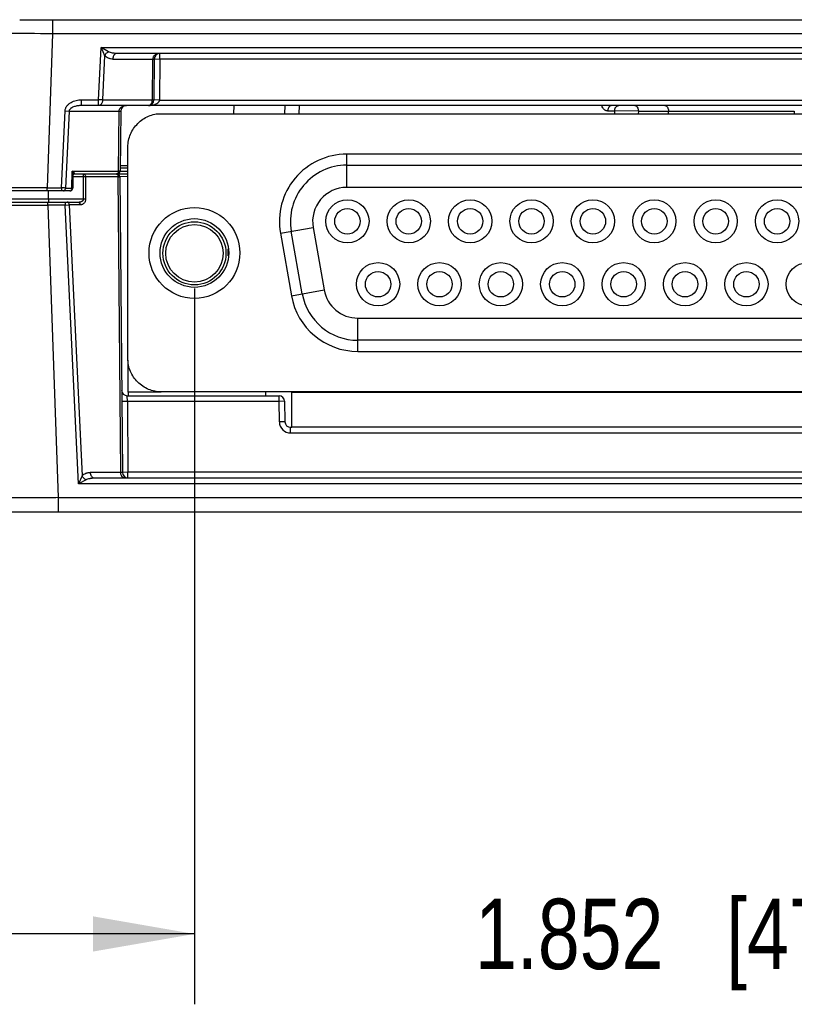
# Model space of a CAD drawing. Header units: inches. Extents: x 0 to 22, y 0 to 17.
# Tile 4 of 17: x 8.9 to 10.2, y 4.5 to 6.3. Entities that reach past the tile are written whole.
import ezdxf

# ---------------------------------------------------------------- set-up
doc = ezdxf.new("R2010")
doc.units = ezdxf.units.IN
doc.header["$LTSCALE"] = 1.21
doc.header["$MEASUREMENT"] = 0
doc.layers.get('0').update_dxf_attribs({"linetype": 'CONTINUOUS'})
doc.layers.add('DIMENSIONS', color=7, linetype='CONTINUOUS')
doc.styles.get("Standard").update_dxf_attribs({"font": 'txt', "width": 0.8})
doc.dimstyles.new('DIMSTYLE_1', dxfattribs={"dimtxt": 0.125, "dimasz": 0.18, "dimexe": 0.18, "dimexo": 0.0625, "dimgap": 0.09, "dimtad": 0, "dimtih": 1, "dimtoh": 1, "dimdec": 3, "dimzin": 4, "dimdsep": 46, "dimtxsty": 'STANDARD', "dimblk": '_FILLED', "dimblk1": '_FILLED', "dimblk2": '_FILLED', "dimcen": 0.09, "dimadec": 0, "dimazin": 0, "dimtp": 0.01, "dimtm": 0.01, "dimtfac": 1, "dimtdec": 3, "dimtofl": 0, "dimtmove": 0, "dimatfit": 3, "dimldrblk": '_FILLED', "dimfxl": 1, "dimtolj": 1, "dimtzin": 4, "dimarcsym": 0})

# ---------------------------------------------------------------- blocks, each defined once
blk = doc.blocks.new('_FILLED')
at = {"color": 0, "linetype": 'BYBLOCK'}
blk.add_solid([(0, 0), (-1, 0.1736), (-1, -0.1736)], dxfattribs=at)
blk = doc.blocks.new('*D1')
at = {"layer": 'DIMENSIONS', "color": 2, "linetype": 'CONTINUOUS'}
for p, q in [((9.1749, 5.8169), (9.1749, 4.5454)), ((11.0269, 5.8169), (11.0269, 4.5454)), ((9.1749, 4.6704), (8.8149, 4.6704)), ((11.0269, 4.6704), (11.3869, 4.6704))]:
    blk.add_line(p, q, dxfattribs=at)
at = {"layer": 'DIMENSIONS', "color": 2, "linetype": 'CONTINUOUS', "xscale": 0.18, "yscale": 0.18, "zscale": 0.18}
blk.add_blockref('_FILLED', (9.1749, 4.6704), dxfattribs=at)
at = {"layer": 'DIMENSIONS', "color": 2, "linetype": 'CONTINUOUS', "xscale": 0.18, "yscale": 0.18, "zscale": 0.18, "rotation": 180}
blk.add_blockref('_FILLED', (11.0269, 4.6704), dxfattribs=at)
at = {"layer": 'DIMENSIONS', "color": 2, "linetype": 'CONTINUOUS', "insert": (10.1009, 4.7329), "char_height": 0.125, "width": 1.325, "attachment_point": 2, "line_spacing_factor": 0.9}
blk.add_mtext('1.852{\\Ftxt.shx;\\W1.000000;\\H0.125000; }[47.04]', dxfattribs=at)

msp = doc.modelspace()

# ---------------------------------------------------------------- linework, layer by layer
at = {"color": 6, "linetype": 'CONTINUOUS'}
for p, q in [((8.8644, 6.2944), (11.3524, 6.2944)), ((8.9225, 6.2944), (8.9225, 6.2694)), ((8.9225, 6.2694), (8.913, 5.9956)), ((11.2943, 6.2694), (8.9225, 6.2694)), ((9.0045, 6.1523), (9.0089, 6.2448)), ((9.0089, 6.2448), (11.1929, 6.2448)), ((9.0089, 6.2448), (9.0153, 6.2309)), ((9.0224, 6.2376), (9.0089, 6.2448)), ((9.0153, 6.2309), (9.0116, 6.1518)), ((11.1649, 6.2344), (9.0369, 6.2344)), ((9.1136, 6.2246), (9.1136, 6.2344)), ((9.0299, 6.2245), (9.1007, 6.2245)), ((9.1001, 6.1518), (9.1007, 6.2245)), ((9.1007, 6.2245), (9.1036, 6.2245)), ((9.1036, 6.2245), (9.103, 6.1518)), ((9.1036, 6.2245), (9.1136, 6.2246)), ((9.1136, 6.2246), (9.113, 6.1517)), ((9.1136, 6.2246), (11.0882, 6.2246)), ((8.9741, 6.1419), (8.9741, 6.1523)), ((8.9741, 6.1523), (9.0045, 6.1523)), ((11.2277, 6.1419), (8.9741, 6.1419)), ((9.0045, 6.1419), (9.0045, 6.1523)), ((9.0116, 6.1518), (9.0045, 6.1523)), ((9.0116, 6.1518), (9.1001, 6.1518)), ((9.0963, 6.1421), (9.1004, 6.1427)), ((9.1001, 6.1518), (9.103, 6.1518)), ((9.113, 6.1517), (9.103, 6.1518)), ((9.113, 6.1517), (11.0888, 6.1517)), ((9.2447, 6.1274), (9.2452, 6.1419)), ((9.3352, 6.1419), (9.3347, 6.1274)), ((9.3609, 6.1419), (9.3604, 6.1274)), ((8.9386, 5.9956), (8.9451, 6.1324)), ((8.9451, 6.1324), (8.9522, 6.132)), ((8.9522, 6.132), (8.9457, 5.9954)), ((8.9522, 6.132), (9.0409, 6.132)), ((9.04, 6.0254), (9.0409, 6.132)), ((9.0409, 6.132), (9.0439, 6.132)), ((9.0439, 6.132), (9.0429, 6.0254)), ((9.1159, 6.1274), (11.0859, 6.1274)), ((9.9089, 6.1323), (9.9212, 6.1323)), ((9.9212, 6.1323), (9.9211, 6.1274)), ((9.9635, 6.132), (9.9212, 6.1323)), ((9.9635, 6.132), (9.9634, 6.1274)), ((9.9635, 6.132), (10.2405, 6.132)), ((10.0172, 6.1274), (10.0171, 6.132)), ((10.2405, 6.132), (10.2405, 6.1274)), ((9.0568, 5.6924), (9.0568, 6.0684)), ((9.4454, 5.9965), (9.4454, 6.0556)), ((10.7564, 6.0556), (9.4454, 6.0556)), ((9.043, 6.0352), (9.0572, 6.0352)), ((9.4454, 6.0359), (10.7564, 6.0359)), ((8.9571, 5.9954), (8.9577, 6.0254)), ((8.9577, 6.0254), (9.04, 6.0254)), ((8.9593, 6.0242), (8.9577, 6.0254)), ((8.9589, 6.0173), (8.9585, 6.016)), ((8.959, 6.0184), (8.9586, 5.9953)), ((8.9589, 6.0204), (8.959, 6.0189)), ((8.959, 6.0184), (8.9589, 6.0173)), ((8.9614, 6.0221), (8.9593, 6.0242)), ((8.9593, 6.0197), (8.9603, 6.0203)), ((8.9596, 6.0195), (8.9605, 6.0202)), ((8.9605, 6.0202), (8.9607, 6.0203)), ((8.9611, 6.0204), (9.0572, 6.0204)), ((8.978, 5.9754), (8.9778, 6.0204)), ((9.0372, 6.0205), (9.0365, 6.0204)), ((9.0378, 6.0208), (9.0372, 6.0205)), ((9.0382, 6.0211), (9.0378, 6.0208)), ((9.0429, 6.0254), (9.04, 6.0254)), ((9.0429, 6.0255), (9.0572, 6.0255)), ((9.0572, 6.0304), (9.043, 6.0304)), ((8.9778, 6.0155), (8.959, 6.0155)), ((8.9814, 6.0155), (8.9815, 5.9754)), ((9.0393, 6.0155), (8.9814, 6.0155)), ((9.0439, 5.4903), (9.0393, 6.0155)), ((9.0393, 6.0155), (9.0422, 6.0155)), ((9.0569, 6.0156), (9.0422, 6.0155)), ((9.0422, 6.0155), (9.0468, 5.4903)), ((8.9536, 5.9904), (8.7481, 5.9904)), ((8.913, 5.9956), (8.7659, 5.9957)), ((8.913, 5.9904), (8.913, 5.9956)), ((8.913, 5.9956), (8.9386, 5.9956)), ((8.9155, 5.9754), (8.9156, 5.9904)), ((8.9386, 5.9956), (8.9386, 5.9904)), ((8.9457, 5.9954), (8.9571, 5.9954)), ((8.9571, 5.9954), (8.9586, 5.9953)), ((10.7564, 5.9965), (9.4454, 5.9965)), ((8.7448, 5.9652), (8.9147, 5.9652)), ((8.7498, 5.9704), (8.9681, 5.9704)), ((8.978, 5.9754), (8.7755, 5.9754)), ((8.9147, 5.9652), (8.9147, 5.9704)), ((8.9147, 5.9652), (8.9329, 5.4454)), ((8.9454, 5.9652), (8.9147, 5.9652)), ((8.9155, 5.9754), (8.9155, 5.9704)), ((8.9454, 5.9704), (8.9454, 5.9652)), ((8.9454, 5.9652), (8.9524, 5.9655)), ((8.9688, 5.4701), (8.9454, 5.9652)), ((8.9524, 5.9655), (8.9752, 5.484)), ((8.9716, 5.9655), (8.9524, 5.9655)), ((9.3275, 5.9151), (9.3857, 5.9253)), ((9.3275, 5.9151), (9.3471, 5.8041)), ((9.3665, 5.8075), (9.3469, 5.9185)), ((9.3857, 5.9253), (9.4053, 5.8143)), ((9.235, 5.8749), (9.2346, 5.8876)), ((9.3471, 5.8041), (9.4053, 5.8143)), ((9.465, 5.7052), (9.465, 5.7642)), ((9.465, 5.7642), (10.7368, 5.7642)), ((10.7368, 5.7249), (9.465, 5.7249)), ((9.465, 5.7052), (10.7368, 5.7052)), ((11.0859, 5.6333), (9.1159, 5.6333)), ((9.0557, 5.6162), (9.0457, 5.616)), ((9.0557, 5.6162), (9.0555, 5.6264)), ((9.0555, 5.6264), (9.3251, 5.6264)), ((9.0557, 5.6162), (9.0568, 5.4906)), ((9.3251, 5.6162), (9.0557, 5.6162)), ((9.3251, 5.6162), (9.3251, 5.6264)), ((9.3351, 5.6166), (9.3251, 5.6162)), ((9.3257, 5.5799), (9.3251, 5.6162)), ((9.3351, 5.6166), (9.3357, 5.5802)), ((9.3357, 5.5802), (9.3257, 5.5799)), ((9.3457, 5.5602), (9.3457, 5.5704)), ((9.3457, 5.5704), (9.3479, 5.5704)), ((10.8561, 5.5602), (9.3457, 5.5602)), ((8.9752, 5.484), (8.9688, 5.4701)), ((8.9823, 5.4772), (8.9688, 5.4701)), ((9.0439, 5.4903), (8.9897, 5.4903)), ((8.9968, 5.4804), (11.205, 5.4804)), ((9.0468, 5.4903), (9.0439, 5.4903)), ((9.0568, 5.4906), (9.0468, 5.4903)), ((9.0568, 5.4804), (9.0568, 5.4906)), ((11.145, 5.4906), (9.0568, 5.4906)), ((11.233, 5.4701), (8.9688, 5.4701)), ((8.9329, 5.4454), (8.9329, 5.4204)), ((8.9329, 5.4454), (11.2839, 5.4454)), ((8.7889, 5.4204), (11.4279, 5.4204))]:
    msp.add_line(p, q, dxfattribs=at)
at = {"color": 7, "linetype": 'CONTINUOUS'}
for p, q in [((9.0572, 5.6329), (9.0572, 5.6894)), ((9.0569, 5.6329), (9.0569, 5.6264)), ((9.1159, 5.6329), (9.0569, 5.6329)), ((9.104, 5.6329), (9.104, 5.6345)), ((9.3009, 5.6329), (9.3009, 5.6264)), ((9.3479, 5.5704), (9.3479, 5.6329)), ((9.3479, 5.6329), (10.8539, 5.6329)), ((10.8539, 5.5704), (9.3479, 5.5704))]:
    msp.add_line(p, q, dxfattribs=at)
at = {"color": 6, "linetype": 'CONTINUOUS'}
msp.add_lwpolyline([(8.9607, 6.0203), (8.9611, 6.0204), (8.9611, 6.0204)], dxfattribs=at)
for centre, radius in [((9.4466, 5.9363), 0.0384), ((9.5556, 5.9363), 0.0384), ((9.6647, 5.9363), 0.0384), ((9.7737, 5.9363), 0.0384), ((9.8828, 5.9363), 0.0384), ((9.9918, 5.9363), 0.0384), ((10.1009, 5.9363), 0.0384), ((10.21, 5.9363), 0.0384), ((9.1749, 5.88), 0.0807), ((9.4466, 5.9363), 0.0226), ((9.5556, 5.9363), 0.0226), ((9.6647, 5.9363), 0.0226), ((9.7737, 5.9363), 0.0226), ((9.8828, 5.9363), 0.0226), ((9.9918, 5.9363), 0.0226), ((10.1009, 5.9363), 0.0226), ((10.21, 5.9363), 0.0226), ((9.1749, 5.88), 0.061), ((9.5011, 5.8245), 0.0384), ((9.6102, 5.8245), 0.0384), ((9.7192, 5.8245), 0.0384), ((9.8283, 5.8245), 0.0384), ((9.9373, 5.8245), 0.0384), ((10.0464, 5.8245), 0.0384), ((10.1554, 5.8245), 0.0384), ((10.2645, 5.8245), 0.0384), ((9.5011, 5.8245), 0.0226), ((9.6102, 5.8245), 0.0226), ((9.7192, 5.8245), 0.0226), ((9.8283, 5.8245), 0.0226), ((9.9373, 5.8245), 0.0226), ((10.0464, 5.8245), 0.0226), ((10.1554, 5.8245), 0.0226)]:
    msp.add_circle(centre, radius, dxfattribs=at)
at = {"color": 7, "linetype": 'CONTINUOUS'}
for radius in [0.056, 0.051]:
    msp.add_circle((9.1749, 5.8794), radius, dxfattribs=at)
at = {"color": 6, "linetype": 'CONTINUOUS'}
for centre, radius, start, end in [((8.7654, -23.2381), 29.508, 89.69484, 89.85978), ((9.1136, 6.2244), 0.01, 90, 179.4985), ((9.1082, 6.2244), 0.00752, 173.794, 179.2793), ((9.0539, 6.1319), 0.01, 90, 179.4985), ((9.093, 6.1519), 0.01, 270, 359.5), ((9.0919, 6.1887), 0.0468, 271.8617, 275.4491), ((9.4454, 5.9359), 0.1197, 90, 190), ((9.4454, 5.9359), 0.1, 90, 190), ((8.9482, 6.0186), 0.0109, 358.8932, 1.4698), ((8.9611, 6.0179), 0.00257, 90.0888, 108.7747), ((9.0372, 6.0154), 0.005, 0.5, 90), ((9.0379, 6.0254), 0.005, 270, 359.5), ((8.9796, 5.6237), 0.3918, 89.7415, 90.2585), ((8.9299, 5.5979), 0.3978, 87.7254, 88.7441), ((8.9536, 5.9954), 0.005, 270.0061, 335.6962), ((9.4454, 5.9359), 0.0606, 90, 190), ((8.9798, 5.5875), 0.3879, 89.739, 90.2612), ((9.465, 5.8249), 0.1, 190, 270), ((9.465, 5.8249), 0.0606, 190, 270), ((9.465, 5.8249), 0.1197, 190, 270), ((9.0555, 5.6364), 0.01, 180.5, 270), ((9.3251, 5.6164), 0.01, 1, 90), ((9.3457, 5.5803), 0.02, 181.0086, 269.9901), ((9.3457, 5.5804), 0.01, 181, 270.0139), ((9.0575, 5.4904), 0.0136, 180.3585, 182.7785), ((9.0568, 5.4904), 0.01, 180.5, 270)]:
    msp.add_arc(centre, radius, start, end, dxfattribs=at)
for points, knots in [([(9.0153, 6.2309), (9.0157, 6.2316), (9.0166, 6.2329), (9.0183, 6.2348), (9.0202, 6.2364), (9.0217, 6.2372), (9.0224, 6.2376)], [0, 0, 0, 0, 0.242488, 0.497446, 0.753755, 1, 1, 1, 1]), ([(9.0299, 6.2245), (9.0286, 6.2245), (9.0266, 6.2247), (9.0241, 6.2253), (9.0215, 6.2262), (9.0185, 6.2279), (9.0163, 6.2298), (9.0153, 6.2309)], [0, 0, 0, 0, 0.238154, 0.358617, 0.480799, 0.732886, 1, 1, 1, 1]), ([(9.0369, 6.2344), (9.0357, 6.2344), (9.0338, 6.2345), (9.0313, 6.2348), (9.0289, 6.2352), (9.0258, 6.236), (9.0235, 6.237), (9.0224, 6.2376)], [0, 0, 0, 0, 0.248764, 0.37314, 0.49785, 0.747739, 1, 1, 1, 1]), ([(9.0369, 6.2344), (9.0365, 6.2344), (9.0355, 6.2343), (9.0342, 6.2337), (9.033, 6.2328), (9.0319, 6.2315), (9.031, 6.23), (9.0304, 6.2283), (9.03, 6.2264), (9.0299, 6.2252), (9.0299, 6.2245)], [0, 0, 0, 0, 0.102884, 0.210238, 0.324058, 0.445726, 0.575571, 0.712965, 0.855629, 1, 1, 1, 1]), ([(9.1136, 6.2344), (9.1122, 6.2344), (9.1093, 6.2341), (9.106, 6.2326), (9.1037, 6.2309), (9.1025, 6.2296), (9.1017, 6.2283), (9.1011, 6.227), (9.1008, 6.2259), (9.1007, 6.2252)], [0, 0, 0, 0, 0.248954, 0.498101, 0.623181, 0.748478, 0.811246, 0.874279, 1, 1, 1, 1]), ([(8.9451, 6.1324), (8.9452, 6.134), (8.9457, 6.1364), (8.9471, 6.1393), (8.9484, 6.1413), (8.95, 6.1432), (8.9523, 6.1454), (8.9556, 6.1477), (8.9599, 6.1498), (8.9661, 6.1517), (8.9709, 6.1523), (8.9741, 6.1523)], [0, 0, 0, 0, 0.124917, 0.187677, 0.250289, 0.312946, 0.375545, 0.500535, 0.625491, 0.75049, 1, 1, 1, 1]), ([(8.9741, 6.1419), (8.973, 6.1419), (8.9709, 6.1418), (8.9677, 6.1415), (8.9646, 6.1409), (8.9615, 6.1401), (8.959, 6.1391), (8.9571, 6.1381), (8.956, 6.1374), (8.9551, 6.1368), (8.9543, 6.1361), (8.9534, 6.1351), (8.9525, 6.1336), (8.9522, 6.1326), (8.9522, 6.132)], [0, 0, 0, 0, 0.123826, 0.247698, 0.371487, 0.495396, 0.619565, 0.681828, 0.74432, 0.775747, 0.807323, 0.870671, 0.935078, 1, 1, 1, 1]), ([(9.0116, 6.1518), (9.0116, 6.1512), (9.0115, 6.1499), (9.0111, 6.148), (9.0104, 6.1463), (9.0096, 6.1448), (9.0085, 6.1436), (9.0073, 6.1426), (9.0059, 6.1421), (9.005, 6.1419), (9.0045, 6.1419)], [0, 0, 0, 0, 0.144373, 0.28704, 0.424437, 0.55428, 0.675945, 0.789763, 0.897116, 1, 1, 1, 1]), ([(9.0419, 6.1357), (9.0422, 6.1363), (9.0431, 6.1376), (9.0447, 6.1391), (9.0466, 6.1403), (9.048, 6.1409), (9.0487, 6.1411)], [0, 0, 0, 0, 0.250371, 0.50072, 0.750304, 1, 1, 1, 1]), ([(9.0487, 6.1411), (9.0491, 6.1412), (9.0508, 6.1417), (9.0526, 6.1419), (9.0539, 6.1419)], [0, 0, 0, 0, 0.250686, 1, 1, 1, 1]), ([(9.093, 6.1419), (9.0934, 6.1419), (9.0944, 6.1421), (9.0957, 6.1426), (9.097, 6.1436), (9.098, 6.1448), (9.0989, 6.1463), (9.0996, 6.148), (9.1, 6.1499), (9.1001, 6.1512), (9.1001, 6.1518)], [0, 0, 0, 0, 0.102887, 0.21025, 0.324083, 0.445767, 0.575617, 0.712992, 0.855637, 1, 1, 1, 1]), ([(9.1004, 6.1427), (9.1011, 6.1429), (9.1024, 6.1432), (9.1043, 6.1437), (9.1062, 6.1445), (9.1077, 6.1452), (9.1089, 6.1459), (9.1097, 6.1465), (9.1105, 6.1471), (9.1113, 6.1478), (9.1119, 6.1487), (9.1125, 6.1496), (9.1128, 6.1507), (9.1129, 6.1514), (9.113, 6.1517)], [0, 0, 0, 0, 0.121442, 0.243055, 0.365036, 0.487505, 0.549124, 0.611191, 0.673965, 0.737391, 0.801384, 0.866623, 0.933178, 1, 1, 1, 1]), ([(9.9089, 6.1323), (9.9084, 6.1323), (9.9073, 6.1324), (9.9057, 6.1329), (9.9041, 6.1337), (9.9027, 6.1348), (9.9014, 6.1362), (9.8997, 6.1384), (9.8988, 6.1404), (9.8983, 6.1417)], [0, 0, 0, 0, 0.107417, 0.21705, 0.330693, 0.450119, 0.576529, 0.710431, 1, 1, 1, 1]), ([(9.9166, 6.1419), (9.9161, 6.1419), (9.9151, 6.1418), (9.9137, 6.1412), (9.9124, 6.1403), (9.9112, 6.1391), (9.9103, 6.1377), (9.9095, 6.136), (9.9091, 6.1342), (9.909, 6.1329), (9.9089, 6.1323)], [0, 0, 0, 0, 0.108102, 0.219624, 0.335876, 0.457974, 0.586416, 0.720958, 0.859798, 1, 1, 1, 1]), ([(9.9212, 6.1323), (9.9212, 6.1329), (9.9214, 6.1342), (9.9218, 6.136), (9.9225, 6.1377), (9.9235, 6.1391), (9.9246, 6.1403), (9.926, 6.1412), (9.9274, 6.1418), (9.9284, 6.1419), (9.9289, 6.1419)], [0, 0, 0, 0, 0.140171, 0.278927, 0.413379, 0.541817, 0.663964, 0.78029, 0.891875, 1, 1, 1, 1]), ([(9.9571, 6.1419), (9.9575, 6.1419), (9.9583, 6.1418), (9.9596, 6.1412), (9.9607, 6.1403), (9.962, 6.1385), (9.9629, 6.1363), (9.9634, 6.1339), (9.9635, 6.1327), (9.9635, 6.132)], [0, 0, 0, 0, 0.097033, 0.199646, 0.310681, 0.431829, 0.703271, 0.850524, 1, 1, 1, 1]), ([(10.0107, 6.1419), (10.0111, 6.1419), (10.012, 6.1418), (10.0132, 6.1412), (10.0143, 6.1403), (10.0157, 6.1385), (10.0166, 6.1363), (10.0171, 6.1339), (10.0171, 6.1327), (10.0171, 6.132)], [0, 0, 0, 0, 0.097057, 0.199736, 0.310847, 0.432056, 0.7034, 0.850559, 1, 1, 1, 1]), ([(9.0409, 6.132), (9.041, 6.1326), (9.0411, 6.1339), (9.0416, 6.1351), (9.0419, 6.1357)], [0, 0, 0, 0, 0.498565, 1, 1, 1, 1]), ([(8.9577, 6.0254), (8.9579, 6.025), (8.9584, 6.0233), (8.9588, 6.0217), (8.9589, 6.0204)], [0, 0, 0, 0, 0.257307, 1, 1, 1, 1]), ([(8.9611, 6.0204), (8.9612, 6.0204), (8.9615, 6.0204), (8.9617, 6.0205), (8.9619, 6.0207), (8.962, 6.021), (8.9619, 6.0212), (8.9618, 6.0215), (8.9616, 6.0218), (8.9615, 6.022), (8.9614, 6.0221)], [0, 0, 0, 0, 0.157825, 0.275001, 0.368147, 0.460624, 0.567646, 0.693647, 0.838356, 1, 1, 1, 1]), ([(8.9778, 6.0204), (8.9781, 6.0204), (8.9785, 6.0204), (8.9792, 6.0201), (8.9798, 6.0196), (8.9806, 6.0187), (8.9811, 6.0176), (8.9813, 6.0164), (8.9814, 6.0158), (8.9814, 6.0155)], [0, 0, 0, 0, 0.102981, 0.210442, 0.32438, 0.446175, 0.712729, 0.855504, 1, 1, 1, 1]), ([(9.0358, 6.0204), (9.0361, 6.0204), (9.0367, 6.0203), (9.0376, 6.0198), (9.0383, 6.019), (9.0386, 6.0184), (9.0388, 6.018)], [0, 0, 0, 0, 0.222766, 0.460054, 0.718374, 1, 1, 1, 1]), ([(9.0395, 6.0229), (9.0395, 6.0227), (9.0391, 6.022), (9.0387, 6.0214), (9.0382, 6.0211)], [0, 0, 0, 0, 0.267044, 1, 1, 1, 1]), ([(9.0388, 6.018), (9.039, 6.0176), (9.0392, 6.0168), (9.0393, 6.0159), (9.0393, 6.0155)], [0, 0, 0, 0, 0.492715, 1, 1, 1, 1]), ([(9.04, 6.0254), (9.04, 6.0249), (9.0399, 6.0241), (9.0397, 6.0233), (9.0395, 6.0229)], [0, 0, 0, 0, 0.506857, 1, 1, 1, 1]), ([(8.9585, 6.016), (8.9584, 6.0159), (8.9581, 6.0157), (8.9577, 6.0155), (8.9576, 6.0155)], [0, 0, 0, 0, 0.489329, 1, 1, 1, 1]), ([(8.9422, 5.9904), (8.9424, 5.9904), (8.9429, 5.9905), (8.9435, 5.9908), (8.9442, 5.9912), (8.9449, 5.9921), (8.9454, 5.9932), (8.9456, 5.9944), (8.9457, 5.9951), (8.9457, 5.9954)], [0, 0, 0, 0, 0.102951, 0.21033, 0.324172, 0.445897, 0.712571, 0.855461, 1, 1, 1, 1]), ([(8.9536, 5.9904), (8.9538, 5.9904), (8.9543, 5.9905), (8.9549, 5.9908), (8.9555, 5.9912), (8.9563, 5.9921), (8.9568, 5.9932), (8.957, 5.9944), (8.9571, 5.9951), (8.9571, 5.9954)], [0, 0, 0, 0, 0.102979, 0.210431, 0.324355, 0.446135, 0.712701, 0.855496, 1, 1, 1, 1]), ([(8.9581, 5.9934), (8.9583, 5.9937), (8.9585, 5.9943), (8.9586, 5.995), (8.9586, 5.9953)], [0, 0, 0, 0, 0.499037, 1, 1, 1, 1]), ([(8.9524, 5.9655), (8.9524, 5.9658), (8.9524, 5.9664), (8.9521, 5.9676), (8.9516, 5.9687), (8.9509, 5.9696), (8.9503, 5.9701), (8.9496, 5.9704), (8.9491, 5.9704), (8.9489, 5.9704)], [0, 0, 0, 0, 0.144473, 0.287186, 0.553639, 0.675447, 0.789453, 0.896991, 1, 1, 1, 1]), ([(8.9681, 5.9704), (8.9687, 5.9704), (8.9697, 5.9705), (8.9713, 5.9707), (8.9729, 5.971), (8.9744, 5.9715), (8.9757, 5.9722), (8.9767, 5.9729), (8.9774, 5.9736), (8.9777, 5.9741), (8.9779, 5.9747), (8.978, 5.9752), (8.978, 5.9754)], [0, 0, 0, 0, 0.135833, 0.270858, 0.404297, 0.535108, 0.661802, 0.782288, 0.839623, 0.894754, 0.94794, 1, 1, 1, 1]), ([(8.9681, 5.9704), (8.9684, 5.9704), (8.9689, 5.9703), (8.9695, 5.97), (8.9701, 5.9696), (8.9708, 5.9687), (8.9715, 5.9674), (8.9716, 5.9661), (8.9716, 5.9655)], [0, 0, 0, 0, 0.110507, 0.221825, 0.334291, 0.446492, 0.698994, 1, 1, 1, 1]), ([(8.9815, 5.9754), (8.9815, 5.9746), (8.9813, 5.9731), (8.9806, 5.9709), (8.9795, 5.9692), (8.9781, 5.9678), (8.9766, 5.9667), (8.975, 5.966), (8.9733, 5.9656), (8.9722, 5.9655), (8.9716, 5.9655)], [0, 0, 0, 0, 0.150998, 0.295557, 0.429246, 0.553813, 0.671, 0.783293, 0.892464, 1, 1, 1, 1]), ([(8.9752, 5.484), (8.9762, 5.4851), (8.9783, 5.4869), (8.9814, 5.4886), (8.9839, 5.4895), (8.9865, 5.4901), (8.9884, 5.4903), (8.9897, 5.4903)], [0, 0, 0, 0, 0.267119, 0.519204, 0.641383, 0.761846, 1, 1, 1, 1]), ([(8.9823, 5.4772), (8.9815, 5.4776), (8.9801, 5.4785), (8.9782, 5.4801), (8.9765, 5.4819), (8.9756, 5.4833), (8.9752, 5.484)], [0, 0, 0, 0, 0.246208, 0.502466, 0.757466, 1, 1, 1, 1]), ([(8.9823, 5.4772), (8.9834, 5.4778), (8.9857, 5.4788), (8.9887, 5.4796), (8.9912, 5.48), (8.9937, 5.4803), (8.9955, 5.4804), (8.9968, 5.4804)], [0, 0, 0, 0, 0.252285, 0.502166, 0.626862, 0.75123, 1, 1, 1, 1]), ([(8.9897, 5.4903), (8.9897, 5.4897), (8.9898, 5.4884), (8.9902, 5.4866), (8.9909, 5.4848), (8.9918, 5.4833), (8.9928, 5.4821), (8.9941, 5.4811), (8.9954, 5.4806), (8.9963, 5.4804), (8.9968, 5.4804)], [0, 0, 0, 0, 0.144343, 0.286934, 0.424239, 0.554059, 0.67575, 0.789648, 0.897086, 1, 1, 1, 1]), ([(9.051, 5.4804), (9.0505, 5.4804), (9.0496, 5.4805), (9.0483, 5.4811), (9.0471, 5.482), (9.0461, 5.4831), (9.0452, 5.4845), (9.0445, 5.4861), (9.0441, 5.4879), (9.0439, 5.4891), (9.0439, 5.4898)], [0, 0, 0, 0, 0.103419, 0.21104, 0.324789, 0.446051, 0.575304, 0.712163, 0.854815, 1, 1, 1, 1]), ([(8.9329, 5.4454), (8.9219, 5.4453), (8.9055, 5.4453), (8.8839, 5.4452), (8.8683, 5.4451), (8.8533, 5.4451), (8.8391, 5.4451), (8.8257, 5.445), (8.8134, 5.445), (8.8023, 5.445), (8.7938, 5.4451), (8.7876, 5.4451), (8.7835, 5.4451), (8.7797, 5.4451), (8.7763, 5.4451), (8.7733, 5.4452), (8.7706, 5.4452), (8.7687, 5.4452), (8.7673, 5.4452), (8.7664, 5.4452), (8.7657, 5.4453), (8.765, 5.4453), (8.7644, 5.4453), (8.7639, 5.4453), (8.7636, 5.4453), (8.7634, 5.4453), (8.7632, 5.4454), (8.7631, 5.4454), (8.7631, 5.4454), (8.763, 5.4454), (8.763, 5.4454), (8.763, 5.4454)], [0, 0, 0, 0, 0.194364, 0.289333, 0.381463, 0.469917, 0.553876, 0.632555, 0.705197, 0.771072, 0.829578, 0.85589, 0.880148, 0.902296, 0.922288, 0.94008, 0.955626, 0.968883, 0.974641, 0.979815, 0.984403, 0.988404, 0.991817, 0.994638, 0.996867, 0.997759, 0.998502, 0.999097, 0.999544, 0.999844, 1, 1, 1, 1])]:
    msp.add_open_spline(points, degree=3, knots=knots, dxfattribs=at)
at = {"color": 7, "linetype": 'CONTINUOUS'}
for points in [[(9.0568, 6.0684), (9.0567, 6.0722), (9.0574, 6.08), (9.0609, 6.0911), (9.0666, 6.1013), (9.074, 6.1103), (9.0829, 6.1178), (9.0931, 6.1235), (9.1042, 6.1269), (9.112, 6.1276), (9.1159, 6.1274)], [(9.1159, 5.6333), (9.112, 5.6332), (9.1042, 5.6339), (9.0931, 5.6374), (9.0829, 5.6431), (9.0739, 5.6505), (9.0664, 5.6594), (9.0608, 5.6696), (9.0573, 5.6807), (9.0566, 5.6885), (9.0568, 5.6924)]]:
    msp.add_open_spline(points, degree=3, knots=[0, 0, 0, 0, 0.124862, 0.250041, 0.375016, 0.500024, 0.624998, 0.749967, 0.875141, 1, 1, 1, 1], dxfattribs=at)

# ---------------------------------------------------------------- dimensions: what is measured, and where the dimension line sits
at = {"layer": 'DIMENSIONS', "color": 2, "linetype": 'CONTINUOUS'}
dim = msp.add_linear_dim(base=(11.0269, 4.6704), p1=(9.1749, 5.8169), p2=(11.0269, 5.8169), dimstyle='DIMSTYLE_1', dxfattribs=at)
dim.commit()
dim.dimension.update_dxf_attribs({"geometry": '*D1', "text_midpoint": (9.9509, 4.6704), "dimtype": 160})

doc.saveas('drawing.dxf')
